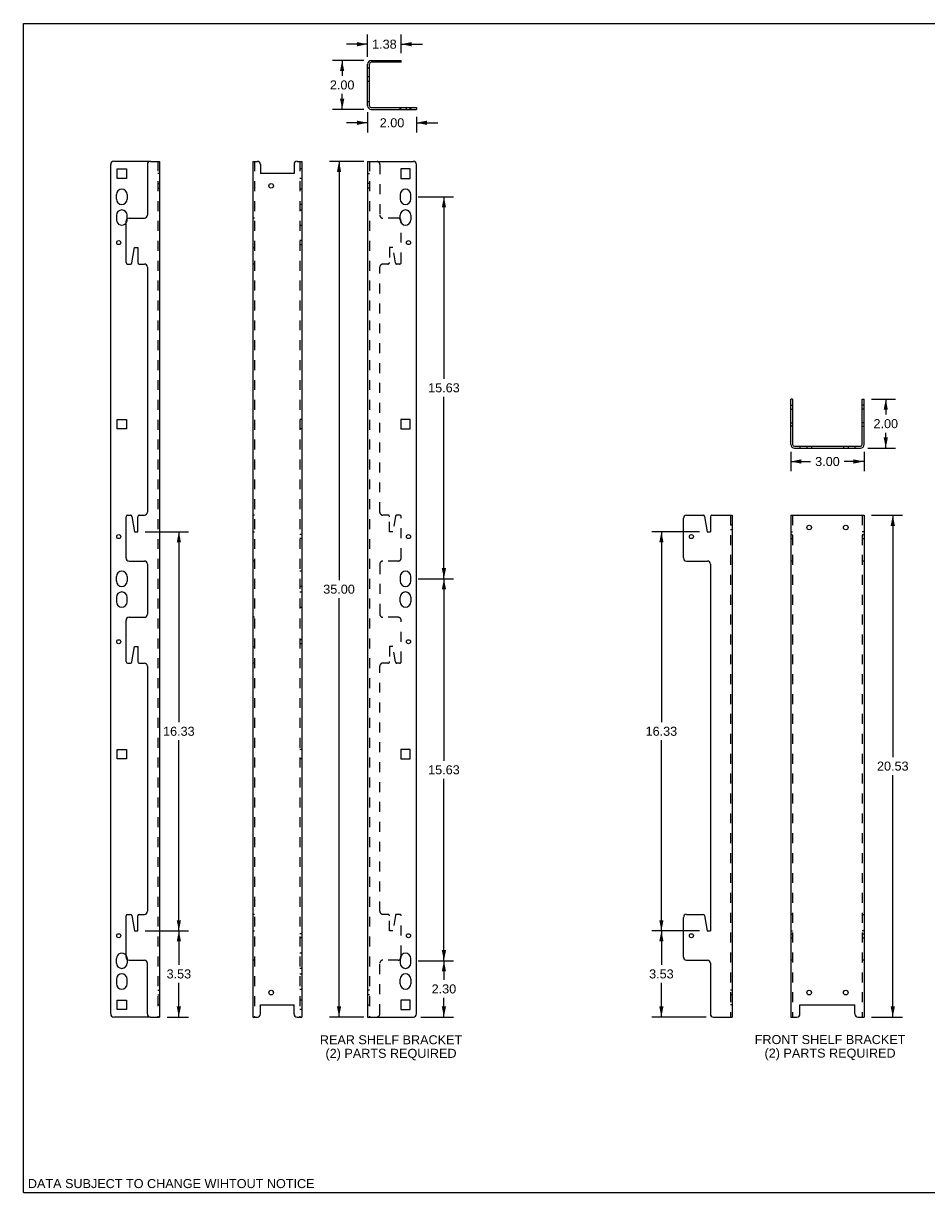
# Model space of a CAD drawing. Header units: inches. Extents: x 0 to 85, y 0 to 55.
# Tile 1 of 3: x 0 to 42.5, y 0 to 55. Entities that reach past the tile are written whole.
import ezdxf

# ---------------------------------------------------------------- set-up
doc = ezdxf.new("R2010")
doc.units = ezdxf.units.IN
doc.header["$LTSCALE"] = 4.675
doc.header["$MEASUREMENT"] = 0
doc.linetypes.add('HIDDEN', pattern=[0.2, 0.1, -0.1])
doc.layers.get('0').update_dxf_attribs({"linetype": 'CONTINUOUS'})
doc.layers.add('DEFAULT_2', color=8, linetype='HIDDEN')
doc.styles.get("Standard").update_dxf_attribs({"font": 'arial.ttf'})
doc.dimstyles.new('DIMSTYLE_1', dxfattribs={"dimtxt": 0.425, "dimasz": 0.5, "dimexe": 0.09, "dimexo": 0.07, "dimgap": 0.0425, "dimtad": 0, "dimtih": 1, "dimtoh": 1, "dimlfac": 0.869565, "dimzin": 4, "dimdsep": 46, "dimtxsty": 'Standard', "dimblk": '_FILLED', "dimblk1": '_FILLED', "dimblk2": '_FILLED', "dimcen": 0.09, "dimadec": 3, "dimazin": 1, "dimtfac": 1, "dimtdec": 3, "dimtofl": 0, "dimtmove": 0, "dimatfit": 3, "dimldrblk": '_FILLED', "dimfxl": 0, "dimtolj": 1, "dimtzin": 4, "dimarcsym": 0})

# ---------------------------------------------------------------- blocks, each defined once
blk = doc.blocks.new('_FILLED')
at = {"color": 0, "linetype": 'ByBlock'}
blk.add_solid([(0, 0), (-1, 0.2), (-1, -0.2)], dxfattribs=at)
blk = doc.blocks.new('*D1')
at = {"color": 2, "linetype": 'Continuous'}
for p, q in [((39.914, 31.864), (41.364, 31.864)), ((40.914, 31.864), (40.914, 20.487)), ((40.914, 8.26), (40.914, 19.637)), ((39.914, 8.26), (41.364, 8.26))]:
    blk.add_line(p, q, dxfattribs=at)
at = {"color": 2, "linetype": 'Continuous', "xscale": 0.5, "yscale": 0.5, "zscale": 0.5}
for p, rotation in [((40.914, 31.864), 90), ((40.914, 8.26), 270)]:
    blk.add_blockref('_FILLED', p, dxfattribs=dict(at, rotation=rotation))
at = {"color": 2, "linetype": 'Continuous', "insert": (40.914, 20.275), "char_height": 0.425, "width": 1.48513, "attachment_point": 2, "line_spacing_factor": 0.9}
blk.add_mtext('20.53', dxfattribs=at)
blk = doc.blocks.new('*D2')
at = {"color": 2, "linetype": 'Continuous'}
for p, q in [((39.914, 37.322), (41.034, 37.322)), ((40.584, 37.322), (40.584, 36.597)), ((40.584, 35.022), (40.584, 35.747)), ((39.742, 35.022), (41.034, 35.022))]:
    blk.add_line(p, q, dxfattribs=at)
at = {"color": 2, "linetype": 'Continuous', "xscale": 0.5, "yscale": 0.5, "zscale": 0.5}
for p, rotation in [((40.584, 37.322), 90), ((40.584, 35.022), 270)]:
    blk.add_blockref('_FILLED', p, dxfattribs=dict(at, rotation=rotation))
at = {"color": 2, "linetype": 'Continuous', "insert": (40.584, 36.384), "char_height": 0.425, "width": 1.15493, "attachment_point": 2, "line_spacing_factor": 0.9}
blk.add_mtext('2.00', dxfattribs=at)
blk = doc.blocks.new('*D3')
at = {"color": 2, "linetype": 'Continuous'}
for p, q in [((36.114, 34.844), (36.114, 33.941)), ((39.564, 34.844), (39.564, 33.941)), ((36.114, 34.391), (37.049, 34.391)), ((39.564, 34.391), (38.629, 34.391))]:
    blk.add_line(p, q, dxfattribs=at)
at = {"color": 2, "linetype": 'Continuous', "xscale": 0.5, "yscale": 0.5, "zscale": 0.5, "rotation": 180}
blk.add_blockref('_FILLED', (36.114, 34.391), dxfattribs=at)
at = {"color": 2, "linetype": 'Continuous', "xscale": 0.5, "yscale": 0.5, "zscale": 0.5}
blk.add_blockref('_FILLED', (39.564, 34.391), dxfattribs=at)
at = {"color": 2, "linetype": 'Continuous', "insert": (37.839, 34.603), "char_height": 0.425, "width": 1.15493, "attachment_point": 2, "line_spacing_factor": 0.9}
blk.add_mtext('3.00', dxfattribs=at)
blk = doc.blocks.new('*D4')
at = {"color": 2, "linetype": 'Continuous'}
for p, q in [((16.022, 48.51), (14.405, 48.51)), ((14.855, 48.51), (14.855, 28.81)), ((14.855, 8.26), (14.855, 27.96)), ((16.022, 8.26), (14.405, 8.26))]:
    blk.add_line(p, q, dxfattribs=at)
at = {"color": 2, "linetype": 'Continuous', "xscale": 0.5, "yscale": 0.5, "zscale": 0.5}
for p, rotation in [((14.855, 48.51), 90), ((14.855, 8.26), 270)]:
    blk.add_blockref('_FILLED', p, dxfattribs=dict(at, rotation=rotation))
at = {"color": 2, "linetype": 'Continuous', "insert": (14.855, 28.598), "char_height": 0.425, "width": 1.48513, "attachment_point": 2, "line_spacing_factor": 0.9}
blk.add_mtext('35.00', dxfattribs=at)
blk = doc.blocks.new('*D5')
at = {"color": 2, "linetype": 'Continuous'}
for p, q in [((16.199, 50.82), (16.199, 49.875)), ((18.499, 50.604), (18.499, 49.875)), ((16.199, 50.325), (15.199, 50.325)), ((18.499, 50.325), (19.499, 50.325))]:
    blk.add_line(p, q, dxfattribs=at)
at = {"color": 2, "linetype": 'Continuous', "xscale": 0.5, "yscale": 0.5, "zscale": 0.5}
blk.add_blockref('_FILLED', (16.199, 50.325), dxfattribs=at)
at = {"color": 2, "linetype": 'Continuous', "xscale": 0.5, "yscale": 0.5, "zscale": 0.5, "rotation": 180}
blk.add_blockref('_FILLED', (18.499, 50.325), dxfattribs=at)
at = {"color": 2, "linetype": 'Continuous', "insert": (17.349, 50.537), "char_height": 0.425, "width": 1.15493, "attachment_point": 2, "line_spacing_factor": 0.9}
blk.add_mtext('2.00', dxfattribs=at)
blk = doc.blocks.new('*D6')
at = {"color": 2, "linetype": 'Continuous'}
for p, q in [((16.022, 53.254), (14.552, 53.254)), ((15.002, 53.254), (15.002, 52.529)), ((15.002, 50.954), (15.002, 51.679)), ((16.022, 50.954), (14.552, 50.954))]:
    blk.add_line(p, q, dxfattribs=at)
at = {"color": 2, "linetype": 'Continuous', "xscale": 0.5, "yscale": 0.5, "zscale": 0.5}
for p, rotation in [((15.002, 53.254), 90), ((15.002, 50.954), 270)]:
    blk.add_blockref('_FILLED', p, dxfattribs=dict(at, rotation=rotation))
at = {"color": 2, "linetype": 'Continuous', "insert": (15.002, 52.317), "char_height": 0.425, "width": 1.15493, "attachment_point": 2, "line_spacing_factor": 0.9}
blk.add_mtext('2.00', dxfattribs=at)
blk = doc.blocks.new('*D7')
at = {"color": 2, "linetype": 'Continuous'}
for p, q in [((16.199, 53.432), (16.199, 54.471)), ((17.78, 53.604), (17.78, 54.471)), ((16.199, 54.021), (15.199, 54.021)), ((17.78, 54.021), (18.78, 54.021))]:
    blk.add_line(p, q, dxfattribs=at)
at = {"color": 2, "linetype": 'Continuous', "xscale": 0.5, "yscale": 0.5, "zscale": 0.5}
blk.add_blockref('_FILLED', (16.199, 54.021), dxfattribs=at)
at = {"color": 2, "linetype": 'Continuous', "xscale": 0.5, "yscale": 0.5, "zscale": 0.5, "rotation": 180}
blk.add_blockref('_FILLED', (17.78, 54.021), dxfattribs=at)
at = {"color": 2, "linetype": 'Continuous', "insert": (16.99, 54.234), "char_height": 0.425, "width": 1.15493, "attachment_point": 2, "line_spacing_factor": 0.9}
blk.add_mtext('1.38', dxfattribs=at)
blk = doc.blocks.new('*D8')
at = {"color": 2, "linetype": 'Continuous'}
for p, q in [((31.825, 12.314), (29.575, 12.314)), ((30.025, 12.314), (30.025, 10.712)), ((30.025, 8.26), (30.025, 9.862)), ((32.126, 8.26), (29.575, 8.26))]:
    blk.add_line(p, q, dxfattribs=at)
at = {"color": 2, "linetype": 'Continuous', "xscale": 0.5, "yscale": 0.5, "zscale": 0.5}
for p, rotation in [((30.025, 12.314), 90), ((30.025, 8.26), 270)]:
    blk.add_blockref('_FILLED', p, dxfattribs=dict(at, rotation=rotation))
at = {"color": 2, "linetype": 'Continuous', "insert": (30.025, 10.5), "char_height": 0.425, "width": 1.15493, "attachment_point": 2, "line_spacing_factor": 0.9}
blk.add_mtext('3.53', dxfattribs=at)
blk = doc.blocks.new('*D9')
at = {"color": 2, "linetype": 'Continuous'}
for p, q in [((31.825, 31.088), (29.575, 31.088)), ((30.025, 31.088), (30.025, 22.126)), ((30.025, 12.314), (30.025, 21.276)), ((31.825, 12.314), (29.575, 12.314))]:
    blk.add_line(p, q, dxfattribs=at)
at = {"color": 2, "linetype": 'Continuous', "xscale": 0.5, "yscale": 0.5, "zscale": 0.5}
for p, rotation in [((30.025, 31.088), 90), ((30.025, 12.314), 270)]:
    blk.add_blockref('_FILLED', p, dxfattribs=dict(at, rotation=rotation))
at = {"color": 2, "linetype": 'Continuous', "insert": (30.025, 21.914), "char_height": 0.425, "width": 1.48513, "attachment_point": 2, "line_spacing_factor": 0.9}
blk.add_mtext('16.33', dxfattribs=at)
blk = doc.blocks.new('*D10')
at = {"color": 2, "linetype": 'Continuous'}
for p, q in [((18.583, 10.905), (20.241, 10.905)), ((19.791, 10.905), (19.791, 10.008)), ((19.791, 8.26), (19.791, 9.158)), ((18.705, 8.26), (20.241, 8.26))]:
    blk.add_line(p, q, dxfattribs=at)
at = {"color": 2, "linetype": 'Continuous', "xscale": 0.5, "yscale": 0.5, "zscale": 0.5}
for p, rotation in [((19.791, 10.905), 90), ((19.791, 8.26), 270)]:
    blk.add_blockref('_FILLED', p, dxfattribs=dict(at, rotation=rotation))
at = {"color": 2, "linetype": 'Continuous', "insert": (19.791, 9.795), "char_height": 0.425, "width": 1.15493, "attachment_point": 2, "line_spacing_factor": 0.9}
blk.add_mtext('2.30', dxfattribs=at)
blk = doc.blocks.new('*D11')
at = {"color": 2, "linetype": 'Continuous'}
for p, q in [((18.583, 28.874), (20.241, 28.874)), ((19.791, 28.874), (19.791, 20.315)), ((19.791, 10.905), (19.791, 19.465)), ((18.583, 10.905), (20.241, 10.905))]:
    blk.add_line(p, q, dxfattribs=at)
at = {"color": 2, "linetype": 'Continuous', "xscale": 0.5, "yscale": 0.5, "zscale": 0.5}
for p, rotation in [((19.791, 28.874), 90), ((19.791, 10.905), 270)]:
    blk.add_blockref('_FILLED', p, dxfattribs=dict(at, rotation=rotation))
at = {"color": 2, "linetype": 'Continuous', "insert": (19.791, 20.102), "char_height": 0.425, "width": 1.48513, "attachment_point": 2, "line_spacing_factor": 0.9}
blk.add_mtext('15.63', dxfattribs=at)
blk = doc.blocks.new('*D12')
at = {"color": 2, "linetype": 'Continuous'}
for p, q in [((18.583, 46.843), (20.241, 46.843)), ((19.791, 46.843), (19.791, 38.284)), ((19.791, 28.874), (19.791, 37.434)), ((18.583, 28.874), (20.241, 28.874))]:
    blk.add_line(p, q, dxfattribs=at)
at = {"color": 2, "linetype": 'Continuous', "xscale": 0.5, "yscale": 0.5, "zscale": 0.5}
for p, rotation in [((19.791, 46.843), 90), ((19.791, 28.874), 270)]:
    blk.add_blockref('_FILLED', p, dxfattribs=dict(at, rotation=rotation))
at = {"color": 2, "linetype": 'Continuous', "insert": (19.791, 38.071), "char_height": 0.425, "width": 1.48513, "attachment_point": 2, "line_spacing_factor": 0.9}
blk.add_mtext('15.63', dxfattribs=at)
blk = doc.blocks.new('*D13')
at = {"color": 2, "linetype": 'Continuous'}
for p, q in [((5.733, 12.314), (7.767, 12.314)), ((7.317, 12.314), (7.317, 10.712)), ((7.317, 8.26), (7.317, 9.862)), ((6.763, 8.26), (7.767, 8.26))]:
    blk.add_line(p, q, dxfattribs=at)
at = {"color": 2, "linetype": 'Continuous', "xscale": 0.5, "yscale": 0.5, "zscale": 0.5}
for p, rotation in [((7.317, 12.314), 90), ((7.317, 8.26), 270)]:
    blk.add_blockref('_FILLED', p, dxfattribs=dict(at, rotation=rotation))
at = {"color": 2, "linetype": 'Continuous', "insert": (7.317, 10.5), "char_height": 0.425, "width": 1.15493, "attachment_point": 2, "line_spacing_factor": 0.9}
blk.add_mtext('3.53', dxfattribs=at)
blk = doc.blocks.new('*D14')
at = {"color": 2, "linetype": 'Continuous'}
for p, q in [((5.733, 31.088), (7.767, 31.088)), ((7.317, 31.088), (7.317, 22.126)), ((7.317, 12.314), (7.317, 21.276)), ((5.733, 12.314), (7.767, 12.314))]:
    blk.add_line(p, q, dxfattribs=at)
at = {"color": 2, "linetype": 'Continuous', "xscale": 0.5, "yscale": 0.5, "zscale": 0.5}
for p, rotation in [((7.317, 31.088), 90), ((7.317, 12.314), 270)]:
    blk.add_blockref('_FILLED', p, dxfattribs=dict(at, rotation=rotation))
at = {"color": 2, "linetype": 'Continuous', "insert": (7.317, 21.914), "char_height": 0.425, "width": 1.48513, "attachment_point": 2, "line_spacing_factor": 0.9}
blk.add_mtext('16.33', dxfattribs=at)

msp = doc.modelspace()

# ---------------------------------------------------------------- linework, layer by layer
at = {"color": 7, "linetype": 'Continuous'}
for p, q in [((0, 0), (0, 55)), ((0, 55), (85, 55)), ((16.285, 52.895), (16.199, 52.895)), ((16.285, 51.127), (16.285, 53.082)), ((17.78, 53.168), (16.372, 53.168)), ((16.774, 53.168), (16.774, 53.254)), ((17.78, 53.168), (17.78, 53.254)), ((16.285, 51.314), (16.199, 51.314)), ((16.372, 51.04), (18.499, 51.04)), ((18.499, 51.04), (18.499, 50.954)), ((5.981, 48.51), (4.256, 48.51)), ((4.113, 8.404), (4.113, 48.367)), ((4.406, 47.711), (4.406, 48.16)), ((4.406, 48.16), (4.854, 48.16)), ((4.854, 48.16), (4.854, 47.711)), ((4.854, 47.711), (4.406, 47.711)), ((4.379, 46.735), (4.379, 46.951)), ((4.882, 46.951), (4.882, 46.735)), ((4.379, 45.973), (4.379, 45.758)), ((4.882, 45.801), (4.882, 45.973)), ((17.78, 45.608), (17.78, 45.693)), ((36.2, 37.322), (36.114, 37.322)), ((36.2, 37.322), (36.2, 35.194)), ((39.478, 37.322), (39.564, 37.322)), ((39.478, 35.194), (39.478, 37.322)), ((4.406, 35.924), (4.406, 36.372)), ((4.406, 36.372), (4.854, 36.372)), ((4.854, 36.372), (4.854, 35.924)), ((4.854, 35.924), (4.406, 35.924)), ((36.114, 36.209), (36.2, 36.209)), ((36.2, 36.051), (36.114, 36.051)), ((39.564, 36.209), (39.478, 36.209)), ((39.478, 36.051), (39.564, 36.051)), ((36.287, 35.108), (39.392, 35.108)), ((4.379, 28.766), (4.379, 28.982)), ((4.882, 28.982), (4.882, 28.766)), ((4.379, 28.004), (4.379, 27.789)), ((4.882, 27.789), (4.882, 28.004)), ((4.406, 20.847), (4.854, 20.847)), ((4.406, 20.399), (4.406, 20.847)), ((4.854, 20.399), (4.406, 20.399)), ((4.854, 20.847), (4.854, 20.399)), ((4.379, 10.798), (4.379, 11.013)), ((17.78, 11.078), (17.78, 11.163)), ((4.882, 10.97), (4.882, 10.798)), ((4.379, 10.036), (4.379, 9.82)), ((4.882, 9.82), (4.882, 10.036)), ((4.406, 9.06), (4.854, 9.06)), ((4.406, 8.611), (4.406, 9.06)), ((4.854, 9.06), (4.854, 8.611)), ((5.981, 8.26), (4.256, 8.26)), ((4.854, 8.611), (4.406, 8.611)), ((0, 0), (85, 0))]:
    msp.add_line(p, q, dxfattribs=at)
at = {"color": 3, "linetype": 'Continuous'}
for p, q in [((16.199, 51.127), (16.199, 53.082)), ((16.372, 53.254), (17.78, 53.254)), ((16.372, 50.954), (18.499, 50.954)), ((5.981, 48.51), (6.412, 48.51)), ((6.413, 48.51), (6.413, 8.26)), ((10.797, 48.51), (10.797, 8.26)), ((10.797, 48.51), (11.012, 48.51)), ((12.881, 48.51), (13.097, 48.51)), ((13.097, 48.51), (13.097, 8.26)), ((16.199, 48.51), (16.199, 8.26)), ((16.199, 48.51), (18.355, 48.51)), ((5.838, 48.367), (5.838, 45.98)), ((11.156, 48.367), (11.156, 47.935)), ((12.737, 47.935), (11.156, 47.935)), ((12.737, 48.367), (12.737, 47.935)), ((17.757, 48.16), (17.757, 47.711)), ((18.206, 48.16), (17.757, 48.16)), ((18.206, 47.711), (18.206, 48.16)), ((18.499, 8.404), (18.499, 48.367)), ((17.757, 47.711), (18.206, 47.711)), ((17.73, 46.951), (17.73, 46.735)), ((18.233, 46.735), (18.233, 46.951)), ((4.831, 43.752), (4.831, 45.693)), ((4.975, 45.837), (5.694, 45.837)), ((17.73, 45.758), (17.73, 45.973)), ((18.233, 45.973), (18.233, 45.758)), ((5.106, 43.738), (5.225, 44.457)), ((5.225, 44.457), (5.383, 44.457)), ((5.383, 44.457), (5.383, 43.749)), ((4.903, 43.68), (5.038, 43.68)), ((5.452, 43.68), (5.694, 43.68)), ((5.838, 43.537), (5.838, 32.008)), ((36.114, 35.194), (36.114, 37.322)), ((39.564, 35.194), (39.564, 37.322)), ((17.757, 36.372), (17.757, 35.924)), ((18.206, 36.372), (17.757, 36.372)), ((18.206, 35.924), (18.206, 36.372)), ((17.757, 35.924), (18.206, 35.924)), ((36.287, 35.022), (39.392, 35.022)), ((4.831, 29.852), (4.831, 31.795)), ((4.9, 31.864), (5.038, 31.864)), ((5.106, 31.806), (5.225, 31.088)), ((5.383, 31.088), (5.383, 31.795)), ((5.452, 31.864), (5.694, 31.864)), ((31.062, 29.852), (31.062, 31.72)), ((31.206, 31.864), (31.987, 31.864)), ((32.055, 31.806), (32.175, 31.088)), ((32.333, 31.795), (32.333, 31.088)), ((32.402, 31.864), (33.362, 31.864)), ((33.362, 31.864), (33.362, 8.26)), ((36.114, 31.864), (36.114, 8.26)), ((36.114, 31.864), (39.564, 31.864)), ((39.564, 31.864), (39.564, 8.26)), ((5.225, 31.088), (5.383, 31.088)), ((32.175, 31.088), (32.333, 31.088)), ((4.975, 29.708), (5.694, 29.708)), ((31.206, 29.708), (32.189, 29.708)), ((5.838, 29.564), (5.838, 27.207)), ((32.333, 29.564), (32.333, 12.314)), ((17.73, 28.982), (17.73, 28.766)), ((18.233, 28.766), (18.233, 28.982)), ((17.73, 27.789), (17.73, 28.004)), ((18.233, 28.004), (18.233, 27.789)), ((4.975, 27.063), (5.694, 27.063)), ((4.831, 24.979), (4.831, 26.919)), ((5.106, 24.964), (5.225, 25.683)), ((5.225, 25.683), (5.383, 25.683)), ((5.383, 25.683), (5.383, 24.976)), ((4.903, 24.907), (5.038, 24.907)), ((5.452, 24.907), (5.694, 24.907)), ((5.838, 24.763), (5.838, 13.234)), ((18.206, 20.847), (17.757, 20.847)), ((17.757, 20.847), (17.757, 20.399)), ((17.757, 20.399), (18.206, 20.399)), ((18.206, 20.399), (18.206, 20.847)), ((4.831, 11.078), (4.831, 13.021)), ((4.9, 13.09), (5.038, 13.09)), ((5.106, 13.033), (5.225, 12.314)), ((5.383, 12.314), (5.383, 13.021)), ((5.452, 13.09), (5.694, 13.09)), ((31.062, 11.078), (31.062, 12.947)), ((31.206, 13.09), (31.987, 13.09)), ((32.055, 13.033), (32.175, 12.314)), ((5.225, 12.314), (5.383, 12.314)), ((32.175, 12.314), (32.333, 12.314)), ((17.73, 11.013), (17.73, 10.798)), ((18.233, 10.798), (18.233, 11.013)), ((4.975, 10.934), (5.694, 10.934)), ((5.838, 8.404), (5.838, 10.79)), ((31.206, 10.934), (32.189, 10.934)), ((32.333, 10.79), (32.333, 8.404)), ((17.73, 9.82), (17.73, 10.036)), ((18.233, 10.036), (18.233, 9.82)), ((11.156, 8.835), (12.737, 8.835)), ((11.156, 8.404), (11.156, 8.835)), ((12.737, 8.404), (12.737, 8.835)), ((18.206, 9.06), (17.757, 9.06)), ((17.757, 9.06), (17.757, 8.611)), ((18.206, 8.611), (18.206, 9.06)), ((36.545, 8.835), (39.133, 8.835)), ((36.545, 8.404), (36.545, 8.835)), ((39.133, 8.404), (39.133, 8.835)), ((5.981, 8.26), (6.413, 8.26)), ((10.797, 8.26), (11.012, 8.26)), ((12.881, 8.26), (13.097, 8.26)), ((16.2, 8.26), (18.355, 8.26)), ((17.757, 8.611), (18.206, 8.611)), ((32.476, 8.26), (33.362, 8.26)), ((36.114, 8.26), (36.402, 8.26)), ((39.277, 8.26), (39.564, 8.26))]:
    msp.add_line(p, q, dxfattribs=at)
for centre, radius in [((11.659, 47.36), 0.108), ((18.125, 44.687), 0.0954), ((36.977, 31.289), 0.108), ((38.702, 31.289), 0.108), ((18.125, 30.858), 0.0954), ((31.436, 30.858), 0.0954), ((18.125, 25.913), 0.0954), ((18.125, 12.084), 0.0954), ((31.436, 12.084), 0.0954), ((11.659, 9.41), 0.108), ((36.977, 9.41), 0.108), ((38.702, 9.41), 0.108)]:
    msp.add_circle(centre, radius, dxfattribs=at)
at = {"color": 7, "linetype": 'Continuous'}
for centre in [(4.486, 44.687), (4.486, 30.858), (4.486, 25.913), (4.486, 12.084)]:
    msp.add_circle(centre, 0.0954, dxfattribs=at)
at = {"color": 3, "linetype": 'Continuous'}
for centre, radius, start, end in [((16.372, 53.082), 0.172, 90, 180), ((16.372, 51.127), 0.172, 180, 270), ((5.981, 48.367), 0.144, 90, 180), ((11.012, 48.367), 0.144, 0, 90), ((12.881, 48.367), 0.144, 90, 180), ((18.355, 48.367), 0.144, 0, 90), ((17.982, 46.951), 0.252, 0, 180), ((17.982, 46.735), 0.252, 180, 360), ((17.982, 45.973), 0.252, 0, 180), ((4.975, 45.693), 0.144, 90, 180), ((5.694, 45.98), 0.144, 270, 360), ((17.982, 45.758), 0.252, 180, 360), ((4.903, 43.752), 0.0719, 180, 270), ((5.038, 43.749), 0.069, 270, 350.5377), ((5.452, 43.749), 0.069, 180, 270), ((5.694, 43.537), 0.144, 0, 90), ((36.287, 35.194), 0.172, 180, 270), ((39.392, 35.194), 0.172, 270, 360), ((5.694, 32.008), 0.144, 270, 360), ((4.9, 31.795), 0.069, 90, 180), ((5.038, 31.795), 0.069, 9.4623, 90), ((5.452, 31.795), 0.069, 90, 180), ((31.206, 31.72), 0.144, 90, 180), ((31.987, 31.795), 0.069, 9.4623, 90), ((32.402, 31.795), 0.069, 90, 180), ((4.975, 29.852), 0.144, 180, 270), ((5.694, 29.564), 0.144, 0, 90), ((31.206, 29.852), 0.144, 180, 270), ((32.189, 29.564), 0.144, 0, 90), ((17.982, 28.982), 0.252, 0, 180), ((17.982, 28.766), 0.252, 180, 360), ((17.982, 28.004), 0.252, 0, 180), ((17.982, 27.789), 0.252, 180, 360), ((4.975, 26.919), 0.144, 90, 180), ((5.694, 27.207), 0.144, 270, 360), ((4.903, 24.979), 0.0719, 180, 270), ((5.038, 24.976), 0.069, 270, 350.5377), ((5.452, 24.976), 0.069, 180, 270), ((5.694, 24.763), 0.144, 0, 90), ((5.694, 13.234), 0.144, 270, 360), ((4.9, 13.021), 0.069, 90, 180), ((5.038, 13.021), 0.069, 9.4623, 90), ((5.452, 13.021), 0.069, 90, 180), ((31.206, 12.947), 0.144, 90, 180), ((31.987, 13.021), 0.069, 9.4623, 90), ((4.975, 11.078), 0.144, 180, 270), ((17.982, 11.013), 0.252, 0, 180), ((31.206, 11.078), 0.144, 180, 270), ((5.694, 10.79), 0.144, 0, 90), ((17.982, 10.798), 0.252, 180, 360), ((32.189, 10.79), 0.144, 0, 90), ((17.982, 10.036), 0.252, 0, 180), ((17.982, 9.82), 0.252, 180, 360), ((5.981, 8.404), 0.144, 180, 270), ((11.012, 8.404), 0.144, 270, 360), ((12.881, 8.404), 0.144, 180, 270), ((18.355, 8.404), 0.144, 270, 360), ((32.476, 8.404), 0.144, 180, 270), ((36.402, 8.404), 0.144, 270, 360), ((39.277, 8.404), 0.144, 180, 270)]:
    msp.add_arc(centre, radius, start, end, dxfattribs=at)
at = {"color": 7, "linetype": 'Continuous'}
for centre, radius, start, end in [((16.372, 53.082), 0.0862, 90, 180), ((16.372, 51.127), 0.0862, 180, 270), ((4.256, 48.367), 0.144, 90, 180), ((4.63, 46.951), 0.252, 0, 180), ((4.63, 46.735), 0.252, 180, 360), ((4.63, 45.973), 0.252, 0, 180), ((4.63, 45.758), 0.252, 180, 323.3684), ((17.637, 45.693), 0.144, 0, 49.1756), ((36.287, 35.194), 0.0862, 180, 270), ((39.392, 35.194), 0.0862, 270, 360), ((4.63, 28.982), 0.252, 0, 180), ((4.63, 28.766), 0.252, 180, 360), ((4.63, 28.004), 0.252, 0, 180), ((4.63, 27.789), 0.252, 180, 360), ((4.63, 11.013), 0.252, 36.6316, 180), ((17.637, 11.078), 0.144, 310.8244, 360), ((4.63, 10.798), 0.252, 180, 360), ((4.63, 10.036), 0.252, 0, 180), ((4.63, 9.82), 0.252, 180, 360), ((4.256, 8.404), 0.144, 180, 270)]:
    msp.add_arc(centre, radius, start, end, dxfattribs=at)
at = {"layer": 'DEFAULT_2', "color": 8, "linetype": 'HIDDEN'}
for p, q in [((17.228, 53.254), (17.228, 53.168)), ((17.386, 53.254), (17.386, 53.168)), ((16.199, 52.499), (16.285, 52.499)), ((16.199, 52.284), (16.285, 52.284)), ((17.73, 50.954), (17.73, 51.04)), ((17.757, 50.954), (17.757, 51.04)), ((18.03, 50.954), (18.03, 51.04)), ((18.206, 50.954), (18.206, 51.04)), ((18.221, 50.954), (18.221, 51.04)), ((18.233, 50.954), (18.233, 51.04)), ((6.326, 48.51), (6.326, 8.26)), ((10.883, 48.51), (10.883, 8.26)), ((13.011, 48.51), (13.011, 8.26)), ((16.285, 48.51), (16.285, 8.26)), ((6.413, 47.935), (6.326, 47.935)), ((13.097, 48.16), (13.011, 48.16)), ((16.199, 47.935), (16.285, 47.935)), ((16.774, 48.367), (16.774, 45.98)), ((6.326, 47.468), (6.413, 47.468)), ((13.097, 47.711), (13.011, 47.711)), ((16.285, 47.468), (16.199, 47.468)), ((6.326, 47.253), (6.413, 47.253)), ((13.097, 47.202), (13.011, 47.202)), ((16.285, 47.253), (16.199, 47.253)), ((13.097, 46.484), (13.011, 46.484)), ((13.011, 46.225), (13.097, 46.225)), ((4.882, 45.758), (4.882, 45.801)), ((10.883, 45.837), (10.797, 45.837)), ((17.637, 45.837), (16.918, 45.837)), ((13.011, 45.506), (13.097, 45.506)), ((17.78, 43.752), (17.78, 45.608)), ((13.097, 44.782), (13.011, 44.782)), ((13.097, 44.591), (13.011, 44.591)), ((10.797, 44.457), (10.883, 44.457)), ((17.228, 44.457), (17.228, 43.749)), ((17.386, 44.457), (17.228, 44.457)), ((17.506, 43.738), (17.386, 44.457)), ((10.883, 43.68), (10.797, 43.68)), ((16.774, 32.008), (16.774, 43.537)), ((17.159, 43.68), (16.918, 43.68)), ((17.708, 43.68), (17.574, 43.68)), ((36.114, 37.044), (36.2, 37.044)), ((36.114, 36.853), (36.2, 36.853)), ((39.564, 37.044), (39.478, 37.044)), ((39.564, 36.853), (39.478, 36.853)), ((13.097, 36.372), (13.011, 36.372)), ((13.097, 35.924), (13.011, 35.924)), ((36.545, 35.108), (36.545, 35.022)), ((36.869, 35.108), (36.869, 35.022)), ((37.085, 35.108), (37.085, 35.022)), ((38.594, 35.108), (38.594, 35.022)), ((38.81, 35.108), (38.81, 35.022)), ((39.133, 35.108), (39.133, 35.022)), ((10.883, 31.864), (10.797, 31.864)), ((17.159, 31.864), (16.918, 31.864)), ((17.228, 31.088), (17.228, 31.795)), ((17.506, 31.806), (17.386, 31.088)), ((17.711, 31.864), (17.574, 31.864)), ((17.78, 29.852), (17.78, 31.795)), ((33.276, 31.864), (33.276, 8.26)), ((33.362, 31.397), (33.276, 31.397)), ((36.2, 31.864), (36.2, 8.26)), ((39.478, 31.864), (39.478, 8.26)), ((10.797, 31.088), (10.883, 31.088)), ((13.097, 30.953), (13.011, 30.953)), ((17.386, 31.088), (17.228, 31.088)), ((33.362, 31.181), (33.276, 31.181)), ((36.114, 31.088), (36.2, 31.088)), ((36.114, 30.953), (36.2, 30.953)), ((39.564, 31.088), (39.478, 31.088)), ((39.478, 30.953), (39.564, 30.953)), ((13.097, 30.762), (13.011, 30.762)), ((36.114, 30.762), (36.2, 30.762)), ((39.478, 30.762), (39.564, 30.762)), ((10.883, 29.708), (10.797, 29.708)), ((17.637, 29.708), (16.918, 29.708)), ((36.2, 29.708), (36.114, 29.708)), ((39.564, 29.708), (39.478, 29.708)), ((13.097, 29.234), (13.011, 29.234)), ((16.774, 29.564), (16.774, 27.207)), ((13.097, 28.515), (13.011, 28.515)), ((13.011, 28.256), (13.097, 28.256)), ((13.011, 27.537), (13.097, 27.537)), ((10.883, 27.063), (10.797, 27.063)), ((17.637, 27.063), (16.918, 27.063)), ((17.78, 24.979), (17.78, 26.919)), ((13.097, 26.008), (13.011, 26.008)), ((10.797, 25.683), (10.883, 25.683)), ((13.097, 25.817), (13.011, 25.817)), ((17.386, 25.683), (17.228, 25.683)), ((17.228, 25.683), (17.228, 24.976)), ((17.506, 24.964), (17.386, 25.683)), ((10.883, 24.907), (10.797, 24.907)), ((16.774, 13.234), (16.774, 24.763)), ((17.159, 24.907), (16.918, 24.907)), ((17.708, 24.907), (17.574, 24.907)), ((13.097, 20.847), (13.011, 20.847)), ((13.097, 20.399), (13.011, 20.399)), ((10.883, 13.09), (10.797, 13.09)), ((17.159, 13.09), (16.918, 13.09)), ((17.228, 12.314), (17.228, 13.021)), ((17.506, 13.033), (17.386, 12.314)), ((17.711, 13.09), (17.574, 13.09)), ((17.78, 11.163), (17.78, 13.021)), ((36.2, 13.09), (36.114, 13.09)), ((39.478, 13.09), (39.564, 13.09)), ((10.797, 12.314), (10.883, 12.314)), ((13.097, 12.18), (13.011, 12.18)), ((17.386, 12.314), (17.228, 12.314)), ((36.114, 12.314), (36.2, 12.314)), ((36.114, 12.18), (36.2, 12.18)), ((39.564, 12.314), (39.478, 12.314)), ((39.478, 12.18), (39.564, 12.18)), ((13.097, 11.989), (13.011, 11.989)), ((36.114, 11.989), (36.2, 11.989)), ((39.478, 11.989), (39.564, 11.989)), ((4.882, 11.013), (4.882, 10.97)), ((13.097, 11.265), (13.011, 11.265)), ((10.883, 10.934), (10.797, 10.934)), ((13.097, 10.546), (13.011, 10.546)), ((16.774, 8.404), (16.774, 10.79)), ((17.637, 10.934), (16.918, 10.934)), ((36.2, 10.934), (36.114, 10.934)), ((39.564, 10.934), (39.478, 10.934)), ((13.011, 10.287), (13.097, 10.287)), ((6.326, 9.518), (6.413, 9.518)), ((13.011, 9.569), (13.097, 9.569)), ((16.285, 9.518), (16.199, 9.518)), ((33.362, 9.518), (33.276, 9.518)), ((6.326, 9.303), (6.413, 9.303)), ((6.413, 8.835), (6.326, 8.835)), ((13.097, 9.06), (13.011, 9.06)), ((16.285, 9.303), (16.199, 9.303)), ((16.199, 8.835), (16.285, 8.835)), ((33.362, 9.302), (33.276, 9.302)), ((33.362, 8.835), (33.276, 8.835)), ((13.097, 8.611), (13.011, 8.611))]:
    msp.add_line(p, q, dxfattribs=at)
for centre, radius, start, end in [((16.63, 48.367), 0.144, 0, 90), ((4.63, 45.758), 0.252, 323.3684, 360), ((16.918, 45.98), 0.144, 180, 270), ((17.637, 45.693), 0.144, 49.1756, 90), ((16.918, 43.537), 0.144, 90, 180), ((17.159, 43.749), 0.069, 270, 360), ((17.574, 43.749), 0.069, 189.4623, 270), ((17.708, 43.752), 0.0719, 270, 360), ((16.918, 32.008), 0.144, 180, 270), ((17.159, 31.795), 0.069, 0, 90), ((17.574, 31.795), 0.069, 90, 170.5377), ((17.711, 31.795), 0.069, 0, 90), ((16.918, 29.564), 0.144, 90, 180), ((17.637, 29.852), 0.144, 270, 360), ((16.918, 27.207), 0.144, 180, 270), ((17.637, 26.919), 0.144, 0, 90), ((16.918, 24.763), 0.144, 90, 180), ((17.159, 24.976), 0.069, 270, 360), ((17.574, 24.976), 0.069, 189.4623, 270), ((17.708, 24.979), 0.0719, 270, 360), ((16.918, 13.234), 0.144, 180, 270), ((17.159, 13.021), 0.069, 0, 90), ((17.574, 13.021), 0.069, 90, 170.5377), ((17.711, 13.021), 0.069, 0, 90), ((4.63, 11.013), 0.252, 0, 36.6316), ((16.918, 10.79), 0.144, 90, 180), ((17.637, 11.078), 0.144, 270, 310.8244), ((16.63, 8.404), 0.144, 270, 360)]:
    msp.add_arc(centre, radius, start, end, dxfattribs=at)

# ---------------------------------------------------------------- texts
at = {"color": 2, "linetype": 'Continuous', "char_height": 0.425, "line_spacing_factor": 0.9}
for s, insert, width, attachment_point in [('REAR SHELF BRACKET\\P(2) PARTS REQUIRED', (17.301, 7.402), 6.68309, 2), ('FRONT SHELF BRACKET\\P(2) PARTS REQUIRED', (37.963, 7.412), 7.07807, 2), ('DATA SUBJECT TO CHANGE WIHTOUT NOTICE', (0.213, 0.638), 13.46413, 1)]:
    msp.add_mtext(s, dxfattribs=dict(at, insert=insert, width=width, attachment_point=attachment_point))

# ---------------------------------------------------------------- dimensions: what is measured, and where the dimension line sits
at = {"color": 2, "linetype": 'Continuous'}
dim = msp.add_linear_dim(base=(17.7804, 54.0215), p1=(16.1991, 53.3616), p2=(17.7804, 54.5415), dimstyle='DIMSTYLE_1', dxfattribs=at)
dim.commit()
dim.dimension.update_dxf_attribs({"geometry": '*D7', "text_midpoint": (17.0074, 54.0191), "dimtype": 160})
for base, p1, p2, angle, picture, middle in [((15.002, 53.254), (16.092, 50.954), (16.092, 53.254), 90, '*D6', (14.997, 52.102)), ((16.199, 50.325), (18.499, 49.805), (16.199, 50.89), 180, '*D5', (17.344, 50.322)), ((14.855, 48.51), (16.092, 8.26), (16.092, 48.51), 90, '*D4', (14.854, 28.383)), ((19.791, 46.843), (18.513, 28.874), (18.513, 46.843), 90, '*D12', (19.809, 37.856)), ((40.584, 37.322), (39.672, 35.022), (39.844, 37.322), 90, '*D2', (40.579, 36.17)), ((36.114, 34.391), (39.564, 34.914), (36.114, 34.914), 180, '*D3', (37.839, 34.388)), ((40.914, 31.864), (39.844, 8.26), (39.844, 31.864), 90, '*D1', (40.908, 20.06)), ((7.317, 31.088), (5.663, 12.314), (5.663, 31.088), 90, '*D14', (7.335, 21.699)), ((30.025, 31.088), (31.895, 12.314), (31.895, 31.088), 90, '*D9', (30.043, 21.699)), ((19.791, 28.874), (18.513, 10.905), (18.513, 28.874), 90, '*D11', (19.809, 19.887)), ((7.317, 8.26), (5.663, 12.314), (6.693, 8.26), 270, '*D13', (7.317, 10.285)), ((30.025, 8.26), (31.895, 12.314), (32.196, 8.26), 270, '*D8', (30.024, 10.285)), ((19.791, 10.905), (18.635, 8.26), (18.513, 10.905), 90, '*D10', (19.786, 9.581))]:
    dim = msp.add_linear_dim(base=base, p1=p1, p2=p2, angle=angle, dimstyle='DIMSTYLE_1', dxfattribs=at)
    dim.commit()
    dim.dimension.update_dxf_attribs({"geometry": picture, "text_midpoint": middle, "dimtype": 160})

doc.saveas('drawing.dxf')
